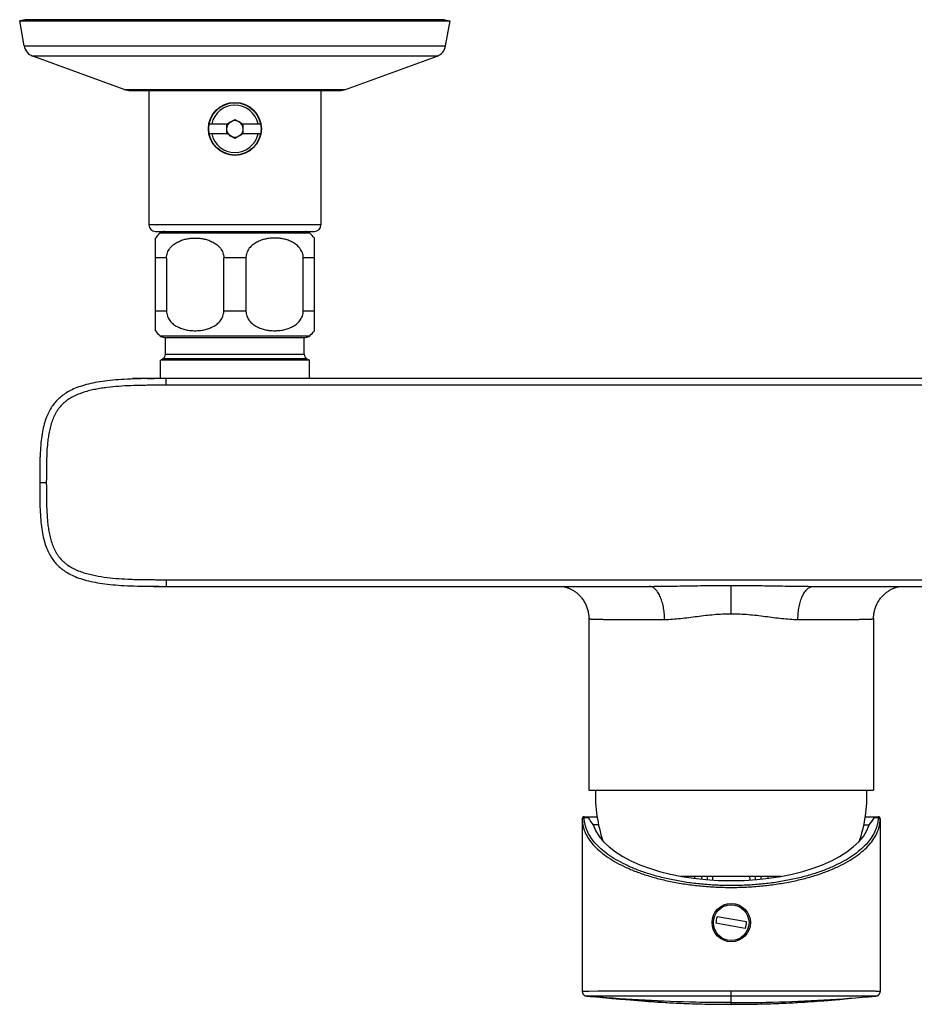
# Model space of a CAD drawing. Header units: millimetres. Extents: x -82 to 390, y 86 to 443.
# Tile 1 of 10: x -82 to 53, y 90 to 239. Entities that reach past the tile are written whole.
import ezdxf

# ---------------------------------------------------------------- set-up
doc = ezdxf.new("R2010")
doc.units = ezdxf.units.MM
doc.header["$LTSCALE"] = 30.734
doc.layers.get('0').update_dxf_attribs({"linetype": 'CONTINUOUS'})

msp = doc.modelspace()

# ---------------------------------------------------------------- linework, layer by layer
at = {"color": 7, "linetype": 'CONTINUOUS'}
for p, q in [((-81.64, 238.8), (-82.49, 238.65)), ((-81.82, 234.84), (-82.49, 238.65)), ((-82.49, 238.65), (-17.49, 238.65)), ((-18.34, 238.8), (-81.64, 238.8)), ((-18.34, 238.8), (-17.49, 238.65)), ((-18.16, 234.84), (-17.49, 238.65)), ((-66.7, 228.27), (-80.53, 233.31)), ((-33.29, 228.27), (-19.45, 233.31)), ((-65.74, 228.1), (-34.24, 228.1)), ((-62.99, 228.1), (-62.99, 207.8)), ((-36.99, 228.1), (-36.99, 207.8)), ((-51.23, 223.03), (-49.99, 223.74)), ((-49.99, 223.74), (-48.75, 223.03)), ((-53.87, 223.05), (-51.19, 223.05)), ((-51.24, 223.04), (-51.24, 223.03)), ((-51.24, 223.03), (-51.24, 221.56)), ((-48.79, 223.05), (-46.11, 223.05)), ((-48.74, 221.56), (-48.74, 223.04)), ((-51.19, 221.55), (-53.87, 221.55)), ((-49.99, 220.86), (-51.23, 221.58)), ((-48.79, 221.55), (-49.99, 220.86)), ((-46.11, 221.55), (-48.79, 221.55)), ((-61.99, 206.8), (-37.99, 206.8)), ((-61.99, 191.8), (-61.99, 205.8)), ((-37.99, 191.8), (-37.99, 205.8)), ((-60.32, 202.8), (-60.32, 194.8)), ((-51.66, 194.8), (-51.66, 202.8)), ((-48.32, 202.8), (-48.32, 194.8)), ((-39.66, 194.8), (-39.66, 202.8)), ((-60.64, 190.8), (-39.34, 190.8)), ((-60.47, 188.26), (-60.47, 190.8)), ((-39.51, 188.26), (-39.51, 190.8)), ((-60.87, 187.57), (-61.24, 187.36)), ((-39.11, 187.57), (-38.74, 187.36)), ((-61.24, 184.58), (-61.24, 187.36)), ((-38.74, 187.36), (-61.24, 187.36)), ((-38.74, 184.58), (-38.74, 187.36)), ((-34.52, 184.58), (-65.46, 184.58)), ((-62.98, 184.56), (-64.14, 184.54)), ((-62.98, 184.56), (-63.58, 184.55)), ((-15.12, 184.57), (-61.02, 184.57)), ((-27.76, 184.57), (-39.45, 184.57)), ((24.97, 184.57), (-27.76, 184.57)), ((24.97, 183.57), (-60.35, 183.57)), ((-79.42, 172.77), (-79.43, 172.57)), ((-79.45, 171.72), (-79.46, 171.37)), ((-79.46, 171.37), (-79.46, 170.99)), ((-79.44, 172.03), (-79.45, 171.72)), ((-79.43, 172.57), (-79.44, 172.3)), ((-79.44, 172.3), (-79.44, 172.03)), ((-79.46, 170.99), (-79.47, 170.56)), ((-79.47, 170.56), (-79.47, 169.96)), ((-79.47, 169.96), (-79.47, 168.38)), ((-79.47, 168.87), (-79.47, 168.87)), ((-79.47, 168.38), (-79.47, 167.56)), ((-79.47, 167.56), (-79.47, 167)), ((-79.47, 167), (-79.46, 166.6)), ((-79.46, 166.6), (-79.46, 166.23)), ((-79.46, 166.23), (-79.45, 165.89)), ((-79.45, 165.89), (-79.44, 165.59)), ((-79.44, 165.59), (-79.43, 165.16)), ((-79.43, 165.16), (-79.41, 164.86)), ((-60.35, 154.18), (110.3, 154.18)), ((-62.86, 153.19), (-62.28, 153.18)), ((-62.28, 153.18), (-61.63, 153.18)), ((-61.63, 153.18), (-54.38, 153.18)), ((-60.35, 153.18), (-15.12, 153.18)), ((-54.38, 153.18), (-40.84, 153.18)), ((-40.84, 153.18), (-15.12, 153.18)), ((-15.12, 153.18), (12.56, 153.18)), ((37.39, 153.18), (65.07, 153.18)), ((3.47, 148.32), (3.47, 122.37)), ((46.47, 148.32), (46.47, 122.37)), ((3.47, 122.37), (46.47, 122.37)), ((2.47, 118.03), (2.47, 118.02)), ((2.47, 118.02), (2.47, 91.97)), ((2.78, 118.37), (4.71, 118.37)), ((2.78, 118.37), (2.78, 118.37)), ((45.23, 118.37), (47.17, 118.37)), ((47.47, 118.04), (47.47, 118.05)), ((47.47, 118.03), (47.47, 118.04)), ((47.47, 118.03), (47.47, 91.98)), ((4.93, 117.16), (4.14, 117.16)), ((45.02, 117.16), (45.81, 117.16)), ((17.42, 109.37), (32.53, 109.37)), ((18.46, 109.37), (18.46, 109.2)), ((31.49, 109.2), (31.48, 109.37)), ((27.28, 102.48), (22.85, 103.26)), ((27.1, 101.49), (22.67, 102.27)), ((3.11, 91.28), (3.12, 91.28)), ((3.12, 91.28), (4.57, 91.14)), ((4.57, 91.14), (5.12, 91.09)), ((5.12, 91.09), (7, 90.91)), ((7, 90.91), (8.17, 90.81)), ((8.17, 90.81), (8.99, 90.74)), ((40.68, 90.71), (41.37, 90.77)), ((41.37, 90.77), (42.17, 90.84)), ((42.17, 90.84), (45.24, 91.13)), ((45.24, 91.13), (45.9, 91.19)), ((45.9, 91.19), (45.96, 91.2)), ((45.96, 91.2), (46.09, 91.21)), ((46.09, 91.21), (46.38, 91.23)), ((46.38, 91.23), (46.83, 91.28)), ((46.83, 91.28), (46.84, 91.28)), ((46.84, 91.28), (46.85, 91.28)), ((46.84, 91.28), (46.84, 91.28)), ((8.99, 90.74), (9.69, 90.68)), ((9.69, 90.68), (10.25, 90.63)), ((10.25, 90.63), (10.83, 90.58)), ((10.83, 90.58), (11.43, 90.54)), ((11.43, 90.54), (12.05, 90.49)), ((12.05, 90.49), (12.48, 90.46)), ((12.48, 90.46), (12.94, 90.43)), ((12.94, 90.43), (13.41, 90.4)), ((13.41, 90.4), (13.91, 90.37)), ((13.91, 90.37), (14.44, 90.34)), ((14.44, 90.34), (15.02, 90.3)), ((35.54, 90.34), (36.08, 90.37)), ((36.08, 90.37), (36.58, 90.4)), ((36.58, 90.4), (37.05, 90.43)), ((37.05, 90.43), (37.51, 90.46)), ((37.51, 90.46), (37.94, 90.5)), ((37.94, 90.5), (38.36, 90.53)), ((38.36, 90.53), (38.97, 90.57)), ((38.97, 90.57), (39.56, 90.62)), ((39.56, 90.62), (40.13, 90.67)), ((40.13, 90.67), (40.68, 90.71))]:
    msp.add_line(p, q, dxfattribs=at)
at = {"color": 9, "linetype": 'CONTINUOUS'}
for p, q in [((-81.82, 234.84), (-18.16, 234.84)), ((-53.16, 233.31), (-80.53, 233.31)), ((-54.98, 233.31), (-55.59, 233.31)), ((-19.45, 233.31), (-46.82, 233.31)), ((-45.61, 233.31), (-46.22, 233.31)), ((-66.7, 228.27), (-51.72, 228.27)), ((-53.28, 228.27), (-52.89, 228.27)), ((-48.26, 228.27), (-33.29, 228.27)), ((-47.87, 228.27), (-47.48, 228.27)), ((-36.99, 207.8), (-62.99, 207.8)), ((-38.68, 206.55), (-61.3, 206.55)), ((-60.32, 202.8), (-61.99, 202.8)), ((-48.32, 202.8), (-51.66, 202.8)), ((-37.99, 202.8), (-39.66, 202.8)), ((-61.99, 194.8), (-60.32, 194.8)), ((-51.66, 194.8), (-48.32, 194.8)), ((-39.66, 194.8), (-37.99, 194.8)), ((-61.3, 191.05), (-38.68, 191.05)), ((-51.12, 187.57), (-60.87, 187.57)), ((-60.47, 188.26), (-39.51, 188.26)), ((-51.4, 187.57), (-51.68, 187.57)), ((-49.99, 187.57), (-51.12, 187.57)), ((-39.11, 187.57), (-49.99, 187.57)), ((-48.86, 187.57), (-49.14, 187.57)), ((-60.35, 183.57), (-60.35, 184.57)), ((110.3, 183.57), (24.97, 183.57)), ((-79.47, 168.87), (-78.47, 168.87)), ((-60.35, 154.18), (-60.35, 153.18)), ((24.97, 149.04), (24.97, 153.32)), ((3.39, 118.19), (2.78, 118.19)), ((47.17, 118.19), (46.56, 118.19)), ((19.46, 109.06), (19.46, 109.37)), ((20.47, 109.37), (20.46, 108.95)), ((21.33, 109.37), (21.32, 108.87)), ((22.19, 108.81), (22.2, 109.37)), ((27.75, 109.37), (27.76, 108.81)), ((28.63, 108.87), (28.62, 109.37)), ((29.49, 108.95), (29.48, 109.37)), ((30.48, 109.37), (30.49, 109.06)), ((24.97, 92), (2.47, 91.97)), ((2.6, 91.98), (2.52, 91.98)), ((2.8, 91.98), (2.6, 91.98)), ((3.46, 91.98), (2.8, 91.98)), ((3.12, 91.28), (3.11, 91.28)), ((4.88, 91.99), (3.46, 91.98)), ((6.88, 91.99), (4.88, 91.99)), ((24.97, 92), (6.88, 91.99)), ((24.97, 90.02), (24.97, 92)), ((46.83, 91.28), (46.84, 91.28))]:
    msp.add_line(p, q, dxfattribs=at)
at = {"color": 7, "linetype": 'CONTINUOUS'}
for points in [[(-64.14, 184.54), (-64.69, 184.53), (-65.22, 184.51), (-65.73, 184.49), (-66.22, 184.47), (-66.69, 184.45), (-67.15, 184.42), (-67.59, 184.39), (-68.02, 184.36), (-68.44, 184.32), (-68.85, 184.28), (-69.25, 184.24), (-69.63, 184.19), (-70.01, 184.14), (-70.37, 184.08), (-70.73, 184.02), (-71.08, 183.96), (-71.43, 183.89), (-71.76, 183.82), (-72.09, 183.75), (-72.4, 183.67), (-72.71, 183.58), (-73.01, 183.49), (-73.3, 183.4), (-73.57, 183.31), (-73.84, 183.21), (-74.1, 183.1), (-74.34, 183), (-74.58, 182.89), (-74.8, 182.78), (-75.02, 182.67), (-75.22, 182.55), (-75.42, 182.43), (-75.61, 182.31), (-75.79, 182.19), (-75.96, 182.07), (-76.13, 181.94), (-76.29, 181.81), (-76.44, 181.68), (-76.59, 181.55), (-76.74, 181.41), (-76.88, 181.27), (-77.01, 181.12), (-77.14, 180.97), (-77.27, 180.82), (-77.39, 180.66), (-77.51, 180.5), (-77.63, 180.33), (-77.74, 180.16), (-77.85, 179.98), (-77.96, 179.79), (-78.06, 179.59), (-78.16, 179.39), (-78.26, 179.18), (-78.35, 178.96), (-78.45, 178.73), (-78.54, 178.49), (-78.62, 178.24), (-78.7, 177.98), (-78.78, 177.71), (-78.86, 177.42), (-78.93, 177.13), (-78.99, 176.83), (-79.05, 176.52), (-79.11, 176.2), (-79.16, 175.87), (-79.2, 175.54), (-79.25, 175.2), (-79.28, 174.85), (-79.32, 174.49), (-79.35, 174.12), (-79.37, 173.74), (-79.39, 173.36), (-79.41, 172.96), (-79.43, 172.56), (-79.43, 172.45)], [(-61.02, 184.57), (-61.72, 184.57), (-62.37, 184.56), (-62.98, 184.56)], [(113.52, 184.55), (112.93, 184.56), (112.32, 184.56), (111.67, 184.57), (110.97, 184.57), (24.97, 184.57)], [(-79.43, 165.3), (-79.43, 165.19), (-79.41, 164.79), (-79.39, 164.39), (-79.37, 164.01), (-79.35, 163.63), (-79.32, 163.26), (-79.28, 162.9), (-79.25, 162.55), (-79.2, 162.21), (-79.16, 161.87), (-79.11, 161.55), (-79.05, 161.23), (-78.99, 160.92), (-78.93, 160.62), (-78.86, 160.33), (-78.78, 160.04), (-78.7, 159.77), (-78.62, 159.51), (-78.54, 159.26), (-78.45, 159.02), (-78.35, 158.79), (-78.26, 158.57), (-78.16, 158.36), (-78.06, 158.15), (-77.96, 157.96), (-77.85, 157.77), (-77.74, 157.59), (-77.63, 157.42), (-77.51, 157.25), (-77.39, 157.09), (-77.27, 156.93), (-77.14, 156.78), (-77.01, 156.63), (-76.88, 156.48), (-76.74, 156.34), (-76.59, 156.2), (-76.44, 156.07), (-76.29, 155.93), (-76.13, 155.81), (-75.96, 155.68), (-75.79, 155.56), (-75.61, 155.43), (-75.42, 155.31), (-75.22, 155.2), (-75.02, 155.08), (-74.8, 154.97), (-74.58, 154.86), (-74.34, 154.75), (-74.1, 154.65), (-73.84, 154.54), (-73.57, 154.44), (-73.3, 154.35), (-73.01, 154.25), (-72.71, 154.17), (-72.4, 154.08), (-72.09, 154), (-71.76, 153.93), (-71.43, 153.85), (-71.08, 153.79), (-70.73, 153.72), (-70.37, 153.67), (-70.01, 153.61), (-69.63, 153.56), (-69.25, 153.51), (-68.85, 153.47), (-68.44, 153.43), (-68.02, 153.39), (-67.59, 153.36), (-67.15, 153.33), (-66.69, 153.3), (-66.22, 153.28), (-65.73, 153.26), (-65.22, 153.24), (-64.69, 153.22), (-64.14, 153.21)], [(-64.14, 153.21), (-63.56, 153.2), (-62.86, 153.19)], [(-63.58, 153.2), (-62.98, 153.19), (-62.37, 153.19), (-61.72, 153.18), (-61.02, 153.18), (-60.35, 153.18)], [(-0.5, 153.18), (-0.46, 153.17), (-0.41, 153.16), (-0.37, 153.15), (-0.32, 153.14), (-0.27, 153.13), (-0.22, 153.12), (-0.17, 153.11), (-0.12, 153.09), (-0.06, 153.08), (0, 153.06), (0.06, 153.04), (0.12, 153.02), (0.19, 152.99), (0.27, 152.97), (0.34, 152.94), (0.42, 152.9), (0.5, 152.87), (0.59, 152.83), (0.67, 152.79), (0.76, 152.75), (0.85, 152.7), (0.95, 152.65), (1.04, 152.59), (1.14, 152.53), (1.24, 152.47), (1.34, 152.4), (1.44, 152.33), (1.54, 152.26), (1.64, 152.18), (1.74, 152.09), (1.84, 152.01), (1.94, 151.91), (2.04, 151.81), (2.14, 151.71), (2.24, 151.6), (2.33, 151.49), (2.43, 151.37), (2.52, 151.24), (2.61, 151.12), (2.7, 150.98), (2.78, 150.85), (2.86, 150.71), (2.93, 150.57), (3, 150.43), (3.07, 150.29), (3.13, 150.14), (3.18, 150), (3.23, 149.85), (3.28, 149.7), (3.32, 149.55), (3.36, 149.39), (3.39, 149.24), (3.41, 149.08), (3.44, 148.93), (3.45, 148.77), (3.46, 148.61), (3.47, 148.45), (3.47, 148.32)], [(46.47, 148.32), (46.48, 148.45), (46.48, 148.61), (46.49, 148.77), (46.51, 148.93), (46.53, 149.08), (46.56, 149.24), (46.59, 149.39), (46.63, 149.55), (46.67, 149.7), (46.72, 149.85), (46.77, 150), (46.82, 150.14), (46.88, 150.29), (46.95, 150.43), (47.01, 150.57), (47.09, 150.71), (47.17, 150.85), (47.25, 150.98), (47.34, 151.12), (47.43, 151.24), (47.52, 151.37), (47.61, 151.49), (47.71, 151.6), (47.81, 151.71), (47.91, 151.81), (48.01, 151.91), (48.11, 152.01), (48.21, 152.09), (48.31, 152.18), (48.41, 152.26), (48.51, 152.33), (48.61, 152.4), (48.71, 152.47), (48.81, 152.53), (48.9, 152.59), (49, 152.65), (49.09, 152.7), (49.18, 152.75), (49.27, 152.79), (49.36, 152.83), (49.44, 152.87), (49.53, 152.9), (49.6, 152.94), (49.68, 152.97), (49.75, 152.99), (49.82, 153.02), (49.89, 153.04), (49.95, 153.06), (50.01, 153.08), (50.07, 153.09), (50.12, 153.11), (50.17, 153.12), (50.22, 153.13), (50.27, 153.14), (50.32, 153.15), (50.36, 153.16), (50.4, 153.17), (50.44, 153.18)], [(2.78, 118.37), (2.76, 118.37), (2.74, 118.37), (2.72, 118.37), (2.7, 118.36), (2.68, 118.36), (2.66, 118.35), (2.65, 118.34), (2.63, 118.34), (2.61, 118.33), (2.6, 118.31), (2.58, 118.3), (2.57, 118.29), (2.56, 118.28), (2.55, 118.27), (2.54, 118.26), (2.53, 118.24), (2.52, 118.23), (2.51, 118.22), (2.51, 118.21), (2.5, 118.2), (2.5, 118.18), (2.49, 118.17), (2.49, 118.16), (2.49, 118.15), (2.49, 118.15), (2.48, 118.14), (2.48, 118.13), (2.48, 118.12), (2.48, 118.12), (2.48, 118.11), (2.48, 118.1), (2.48, 118.1), (2.48, 118.09), (2.48, 118.09), (2.48, 118.08), (2.48, 118.08), (2.48, 118.07), (2.47, 118.07), (2.47, 118.06), (2.47, 118.06), (2.47, 118.06), (2.47, 118.05), (2.47, 118.05), (2.47, 118.04), (2.47, 118.03)], [(47.47, 118.05), (47.47, 118.05), (47.47, 118.05), (47.47, 118.06), (47.47, 118.06), (47.47, 118.07), (47.47, 118.07), (47.47, 118.08), (47.47, 118.08), (47.47, 118.09), (47.47, 118.09), (47.47, 118.1), (47.47, 118.11), (47.47, 118.11), (47.47, 118.12), (47.47, 118.13), (47.46, 118.13), (47.46, 118.14), (47.46, 118.15), (47.46, 118.16), (47.46, 118.17), (47.45, 118.18), (47.45, 118.19), (47.44, 118.2), (47.44, 118.21), (47.43, 118.22), (47.42, 118.23), (47.42, 118.25), (47.41, 118.26), (47.4, 118.27), (47.39, 118.28), (47.37, 118.29), (47.36, 118.31), (47.35, 118.32), (47.33, 118.33), (47.32, 118.34), (47.3, 118.34), (47.28, 118.35), (47.26, 118.36), (47.25, 118.36), (47.23, 118.37), (47.21, 118.37), (47.19, 118.37), (47.17, 118.37)], [(2.47, 91.97), (2.47, 91.95), (2.48, 91.92), (2.48, 91.88), (2.49, 91.85), (2.49, 91.81), (2.5, 91.78), (2.51, 91.75), (2.52, 91.72), (2.53, 91.69), (2.55, 91.66), (2.56, 91.63), (2.58, 91.61), (2.59, 91.58), (2.61, 91.56), (2.63, 91.54), (2.65, 91.51), (2.67, 91.49), (2.68, 91.47), (2.7, 91.46), (2.72, 91.44), (2.74, 91.42), (2.76, 91.41), (2.78, 91.4), (2.8, 91.38), (2.82, 91.37), (2.84, 91.36), (2.86, 91.35), (2.88, 91.34), (2.89, 91.33), (2.91, 91.33), (2.93, 91.32), (2.94, 91.31), (2.96, 91.31), (2.97, 91.31), (2.98, 91.3), (2.99, 91.3), (3, 91.3), (3.02, 91.29), (3.02, 91.29), (3.03, 91.29), (3.04, 91.29), (3.05, 91.29), (3.06, 91.28), (3.07, 91.28)], [(3.07, 91.28), (3.07, 91.28), (3.08, 91.28), (3.09, 91.28), (3.1, 91.28), (3.1, 91.28), (3.11, 91.28), (3.11, 91.28)], [(46.85, 91.28), (46.85, 91.28), (46.86, 91.28), (46.87, 91.28), (46.88, 91.28), (46.88, 91.28)], [(46.88, 91.28), (46.89, 91.28), (46.9, 91.29), (46.91, 91.29), (46.92, 91.29), (46.93, 91.29), (46.94, 91.29), (46.95, 91.3), (46.96, 91.3), (46.97, 91.3), (46.99, 91.31), (47, 91.31), (47.02, 91.32), (47.03, 91.33), (47.05, 91.33), (47.07, 91.34), (47.09, 91.35), (47.11, 91.36), (47.13, 91.37), (47.15, 91.38), (47.17, 91.4), (47.19, 91.41), (47.21, 91.42), (47.23, 91.44), (47.25, 91.46), (47.27, 91.48), (47.29, 91.5), (47.31, 91.52), (47.33, 91.54), (47.34, 91.57), (47.36, 91.59), (47.38, 91.62), (47.39, 91.65), (47.41, 91.68), (47.42, 91.71), (47.43, 91.74), (47.44, 91.77), (47.45, 91.81), (47.46, 91.84), (47.47, 91.88), (47.47, 91.91), (47.47, 91.95), (47.47, 91.98)], [(15.02, 90.3), (15.32, 90.29), (15.63, 90.27), (15.96, 90.25), (16.3, 90.24), (16.66, 90.22), (17.03, 90.2), (17.41, 90.19), (17.81, 90.17), (18.22, 90.15), (18.65, 90.14), (19.09, 90.12), (19.54, 90.11), (20.02, 90.09), (20.51, 90.08), (21.01, 90.07), (21.53, 90.06), (22.07, 90.05), (22.62, 90.04), (23.19, 90.03), (23.78, 90.03), (24.38, 90.03), (24.97, 90.02)], [(24.97, 90.02), (25.57, 90.03), (26.18, 90.03), (26.77, 90.03), (27.34, 90.04), (27.9, 90.05), (28.43, 90.06), (28.96, 90.07), (29.47, 90.08), (29.96, 90.09), (30.43, 90.11), (30.89, 90.12), (31.33, 90.14), (31.76, 90.15), (32.18, 90.17), (32.57, 90.19), (32.96, 90.2), (33.33, 90.22), (33.69, 90.24), (34.03, 90.25), (34.36, 90.27), (34.67, 90.29), (34.97, 90.31), (35.54, 90.34)]]:
    msp.add_lwpolyline(points, dxfattribs=at)
at = {"color": 9, "linetype": 'CONTINUOUS'}
msp.add_lwpolyline([(2.52, 91.98), (2.49, 91.98), (2.48, 91.98), (2.47, 91.97)], dxfattribs=at)
at = {"color": 7, "linetype": 'CONTINUOUS'}
for centre, radius in [((-49.99, 222.3), 4), ((-49.99, 222.3), 3.95), ((24.97, 102.37), 2.9)]:
    msp.add_circle(centre, radius, dxfattribs=at)
at = {"color": 9, "linetype": 'CONTINUOUS'}
msp.add_circle((24.97, 102.37), 2.69, dxfattribs=at)
at = {"color": 7, "linetype": 'CONTINUOUS'}
for centre, radius, start, end in [((-79.85, 235.19), 2, 190, 250), ((-20.13, 235.19), 2, 290, 350), ((-65.74, 230.9), 2.8, 250, 270), ((-34.24, 230.9), 2.8, 270, 290), ((-49.99, 222.3), 1.25, 185.5406, 180), ((-61.99, 207.8), 1, 180, 270), ((-60.64, 205.8), 1, 89.9922, 131.4096), ((-39.34, 205.8), 1, 48.5904, 90.0081), ((-37.99, 207.8), 1, 270, 360), ((-57.99, 202.8), 5, 131.4096, 143.1301), ((-41.99, 202.8), 5, 36.8699, 48.5904), ((-57.99, 194.8), 5, 216.8699, 228.5904), ((-60.64, 191.8), 1, 228.5904, 270), ((-39.34, 191.8), 1, 270, 311.4096), ((-41.99, 194.8), 5, 311.4096, 323.1301), ((-61.27, 188.26), 0.8, 300, 360), ((-38.71, 188.26), 0.8, 180, 240), ((-61.91, 188.27), 5.12, 226.0707, 227.3184), ((26.46, 121.68), 22, 178.1821, 198.4694), ((23.48, 121.68), 22, 341.5308, 1.8179), ((24.97, 102.37), 2.3, 157.4682, 182.5319), ((24.97, 102.37), 2.3, 337.4681, 2.5318), ((3.18, 91.96), 0.688, 260.8305, 264.6438), ((3.13, 91.44), 0.165, 264.6503, 265.5414), ((46.77, 91.96), 0.687, 275.355, 279.173)]:
    msp.add_arc(centre, radius, start, end, dxfattribs=at)
at = {"color": 9, "linetype": 'CONTINUOUS'}
for centre, radius, start, end in [((-49.99, 222.3), 3.58, 12.1005, 167.8995), ((-49.99, 222.3), 3.58, 192.1004, 347.8991), ((23.08, 303.19), 212.85, 264.6216, 264.9271), ((26.87, 303.19), 212.85, 275.0729, 275.3783)]:
    msp.add_arc(centre, radius, start, end, dxfattribs=at)
at = {"color": 7, "linetype": 'CONTINUOUS'}
for centre, major_axis, ratio, start_param, end_param in [((24.97, 121.31), (22.53, 0), 0.484185, -2.851126, -2.75141), ((24.97, 121.31), (22.53, 0), 0.484185, -0.390183, -0.290466), ((24.97, 118.53), (21.05, 0), 0.466369, 3.281867, 6.142911)]:
    msp.add_ellipse(centre, major_axis=major_axis, ratio=ratio, start_param=start_param, end_param=end_param, dxfattribs=at)
at = {"color": 9, "linetype": 'CONTINUOUS'}
for points, knots in [([(-49.99, 233.31), (-50.52, 233.31), (-51.57, 233.31), (-52.63, 233.31), (-53.16, 233.31)], [0, 0, 0, 0, 0.500683, 1, 1, 1, 1]), ([(-46.82, 233.31), (-47.35, 233.31), (-48.41, 233.31), (-49.46, 233.31), (-49.99, 233.31)], [0, 0, 0, 0, 0.499316, 1, 1, 1, 1]), ([(-51.72, 228.27), (-51.43, 228.27), (-50.86, 228.27), (-50.28, 228.27), (-49.99, 228.27)], [0, 0, 0, 0, 0.499316, 1, 1, 1, 1]), ([(-49.99, 228.27), (-49.7, 228.27), (-49.12, 228.27), (-48.55, 228.27), (-48.26, 228.27)], [0, 0, 0, 0, 0.500684, 1, 1, 1, 1]), ([(-60.35, 183.57), (-60.65, 183.57), (-61.24, 183.57), (-62.14, 183.56), (-63.04, 183.56), (-64.23, 183.54), (-65.72, 183.5), (-67.51, 183.41), (-69, 183.27), (-70.18, 183.11), (-71.06, 182.95), (-71.94, 182.76), (-72.8, 182.52), (-73.64, 182.22), (-74.46, 181.85), (-75.1, 181.46), (-75.58, 181.11), (-76.03, 180.71), (-76.44, 180.27), (-76.79, 179.79), (-77.1, 179.28), (-77.44, 178.61), (-77.74, 177.77), (-77.97, 176.9), (-78.13, 176.02), (-78.25, 175.14), (-78.37, 173.95), (-78.43, 172.75), (-78.45, 171.56), (-78.46, 170.67), (-78.46, 169.77), (-78.47, 169.17), (-78.47, 168.87)], [0, 0, 0, 0, 0.031253, 0.062506, 0.09376, 0.125013, 0.187518, 0.250023, 0.312525, 0.343779, 0.375032, 0.406285, 0.437536, 0.468784, 0.500029, 0.531266, 0.546892, 0.562517, 0.593746, 0.609372, 0.624998, 0.656235, 0.687479, 0.718728, 0.749979, 0.781232, 0.812485, 0.874987, 0.90624, 0.937494, 0.968747, 1, 1, 1, 1]), ([(-78.47, 168.87), (-78.47, 168.58), (-78.46, 167.98), (-78.46, 167.08), (-78.45, 166.19), (-78.42, 164.99), (-78.37, 163.8), (-78.25, 162.61), (-78.13, 161.73), (-77.96, 160.85), (-77.74, 159.98), (-77.48, 159.27), (-77.24, 158.73), (-77.03, 158.34), (-76.79, 157.96), (-76.44, 157.47), (-76.03, 157.03), (-75.58, 156.64), (-75.1, 156.28), (-74.46, 155.9), (-73.64, 155.53), (-72.8, 155.23), (-71.94, 154.99), (-70.77, 154.73), (-69.29, 154.51), (-67.51, 154.34), (-66.02, 154.26), (-64.83, 154.22), (-63.93, 154.2), (-63.04, 154.19), (-62.14, 154.19), (-61.24, 154.18), (-60.65, 154.18), (-60.35, 154.18)], [0, 0, 0, 0, 0.031253, 0.062506, 0.093759, 0.125012, 0.187514, 0.218767, 0.25002, 0.281271, 0.31252, 0.343764, 0.35939, 0.375016, 0.390642, 0.406267, 0.437495, 0.45312, 0.468746, 0.499984, 0.531228, 0.562476, 0.593727, 0.624979, 0.687476, 0.749978, 0.812482, 0.843735, 0.874988, 0.906241, 0.937494, 0.968747, 1, 1, 1, 1]), ([(12.56, 153.18), (13.07, 153.18), (14.11, 153.19), (16.17, 153.22), (18.76, 153.26), (21.87, 153.31), (23.94, 153.33), (24.97, 153.33)], [0, 0, 0, 0, 0.124709, 0.249565, 0.499542, 0.749722, 1, 1, 1, 1]), ([(24.97, 153.33), (26.01, 153.33), (28.08, 153.31), (31.19, 153.26), (33.77, 153.22), (35.84, 153.19), (36.87, 153.18), (37.39, 153.18)], [0, 0, 0, 0, 0.25028, 0.500461, 0.750433, 0.875289, 1, 1, 1, 1]), ([(14.9, 148.18), (14.9, 148.51), (14.87, 149.15), (14.74, 150.08), (14.56, 150.81), (14.37, 151.35), (14.22, 151.71), (14.05, 152.04), (13.87, 152.33), (13.67, 152.59), (13.46, 152.8), (13.25, 152.97), (13.02, 153.09), (12.79, 153.16), (12.63, 153.18), (12.56, 153.18)], [0, 0, 0, 0, 0.163999, 0.323113, 0.472782, 0.542859, 0.609201, 0.671506, 0.729579, 0.783361, 0.832966, 0.878716, 0.921189, 0.961244, 1, 1, 1, 1]), ([(35.05, 148.18), (35.05, 148.51), (35.08, 149.15), (35.21, 150.08), (35.39, 150.81), (35.57, 151.35), (35.73, 151.71), (35.9, 152.04), (36.08, 152.33), (36.28, 152.59), (36.48, 152.8), (36.7, 152.97), (36.93, 153.09), (37.16, 153.16), (37.31, 153.18), (37.39, 153.18)], [0, 0, 0, 0, 0.163995, 0.323109, 0.472778, 0.542857, 0.609201, 0.671508, 0.729583, 0.783368, 0.832976, 0.878728, 0.921201, 0.961253, 1, 1, 1, 1]), ([(14.9, 148.18), (15.3, 148.18), (16.11, 148.22), (17.34, 148.33), (18.58, 148.48), (19.84, 148.65), (21.11, 148.81), (22.39, 148.93), (23.68, 149.02), (24.54, 149.04), (24.97, 149.04)], [0, 0, 0, 0, 0.119222, 0.240967, 0.364819, 0.490288, 0.616905, 0.744262, 0.872039, 1, 1, 1, 1]), ([(24.97, 149.04), (25.41, 149.04), (26.27, 149.02), (27.56, 148.93), (28.84, 148.81), (30.11, 148.65), (31.37, 148.48), (32.61, 148.33), (33.83, 148.22), (34.65, 148.18), (35.05, 148.18)], [0, 0, 0, 0, 0.127961, 0.255738, 0.383095, 0.509712, 0.635181, 0.759033, 0.880778, 1, 1, 1, 1]), ([(3.47, 148.32), (3.47, 148.31), (3.48, 148.3), (3.49, 148.29), (3.5, 148.28), (3.53, 148.28), (3.55, 148.27), (3.59, 148.26), (3.63, 148.25), (3.69, 148.25), (3.79, 148.24), (3.93, 148.23), (4.09, 148.22), (4.27, 148.21), (4.48, 148.21), (4.8, 148.2), (5.26, 148.2), (5.88, 148.19), (6.59, 148.19), (7.38, 148.19), (8.25, 148.18), (9.19, 148.18), (10.21, 148.18), (11.3, 148.18), (12.87, 148.18), (14.08, 148.18), (14.9, 148.18)], [0, 0, 0, 0, 0.000987, 0.002183, 0.003763, 0.005804, 0.008338, 0.011383, 0.014948, 0.019036, 0.028791, 0.04065, 0.054604, 0.07064, 0.088743, 0.108891, 0.155222, 0.209428, 0.271255, 0.34043, 0.416634, 0.499524, 0.588715, 0.683804, 0.784359, 1, 1, 1, 1]), ([(35.05, 148.18), (35.87, 148.18), (37.08, 148.18), (38.65, 148.18), (39.73, 148.18), (40.75, 148.18), (41.7, 148.18), (42.57, 148.19), (43.36, 148.19), (44.07, 148.19), (44.69, 148.2), (45.15, 148.2), (45.47, 148.21), (45.68, 148.21), (45.86, 148.22), (46.02, 148.23), (46.16, 148.24), (46.25, 148.25), (46.32, 148.25), (46.36, 148.26), (46.39, 148.27), (46.42, 148.28), (46.44, 148.28), (46.46, 148.29), (46.47, 148.3), (46.47, 148.31), (46.47, 148.32)], [0, 0, 0, 0, 0.215641, 0.316196, 0.411285, 0.500476, 0.583366, 0.65957, 0.728745, 0.790572, 0.844778, 0.891109, 0.911257, 0.92936, 0.945396, 0.95935, 0.971209, 0.980964, 0.985052, 0.988617, 0.991662, 0.994196, 0.996237, 0.997817, 0.999013, 1, 1, 1, 1]), ([(2.47, 118.02), (2.47, 118.01), (2.47, 117.97), (2.47, 117.94), (2.48, 117.91)], [0, 0, 0, 0, 0.20555, 1, 1, 1, 1]), ([(2.48, 117.91), (2.48, 117.95), (2.49, 118), (2.52, 118.06), (2.56, 118.11), (2.61, 118.14), (2.68, 118.18), (2.74, 118.19), (2.78, 118.19)], [0, 0, 0, 0, 0.228391, 0.353818, 0.484183, 0.617203, 0.749844, 1, 1, 1, 1]), ([(2.48, 117.91), (2.48, 117.75), (2.5, 117.43), (2.59, 116.95), (2.73, 116.47), (2.98, 115.82), (3.42, 115.02), (4.13, 114.1), (5.03, 113.22), (6.12, 112.37), (7.38, 111.56), (8.82, 110.81), (10.42, 110.13), (12.17, 109.51), (14.07, 108.97), (16.09, 108.51), (18.22, 108.15), (20.42, 107.89), (22.68, 107.73), (24.59, 107.68), (26.12, 107.7), (27.27, 107.74), (28.41, 107.81), (29.9, 107.93), (31.73, 108.15), (33.52, 108.46), (34.9, 108.75), (36.21, 109.06), (37.77, 109.51), (39.53, 110.13), (41.13, 110.82), (42.57, 111.56), (43.83, 112.37), (44.92, 113.22), (45.82, 114.1), (46.53, 115.02), (46.97, 115.82), (47.22, 116.47), (47.36, 116.95), (47.44, 117.43), (47.47, 117.75), (47.47, 117.91)], [0, 0, 0, 0, 0.009081, 0.018258, 0.027603, 0.037186, 0.057292, 0.079025, 0.1027, 0.128536, 0.156668, 0.187155, 0.219973, 0.255043, 0.292221, 0.331287, 0.371961, 0.413904, 0.456725, 0.499995, 0.52166, 0.543268, 0.564764, 0.586093, 0.628036, 0.66871, 0.688465, 0.70778, 0.744955, 0.780028, 0.812849, 0.84333, 0.871462, 0.897301, 0.920976, 0.942707, 0.962814, 0.972397, 0.981743, 0.99092, 1, 1, 1, 1]), ([(2.78, 118.19), (2.78, 118.2), (2.77, 118.23), (2.77, 118.27), (2.77, 118.3), (2.77, 118.32), (2.77, 118.35), (2.77, 118.36), (2.78, 118.37), (2.78, 118.37), (2.78, 118.37), (2.78, 118.37), (2.78, 118.37)], [0, 0, 0, 0, 0.230726, 0.432094, 0.603481, 0.744408, 0.854482, 0.933454, 0.961266, 0.981347, 0.993898, 1, 1, 1, 1]), ([(47.17, 118.19), (47.17, 118.03), (47.14, 117.7), (47.06, 117.22), (46.92, 116.74), (46.68, 116.1), (46.24, 115.3), (45.54, 114.38), (44.65, 113.49), (43.58, 112.64), (42.34, 111.84), (40.92, 111.09), (39.34, 110.4), (37.61, 109.78), (35.74, 109.24), (33.74, 108.79), (31.65, 108.42), (29.47, 108.16), (27.23, 108), (24.97, 107.95), (22.71, 108), (20.48, 108.16), (18.3, 108.42), (16.2, 108.79), (14.21, 109.24), (12.34, 109.78), (10.6, 110.4), (9.02, 111.09), (7.61, 111.84), (6.36, 112.64), (5.29, 113.49), (4.4, 114.38), (3.7, 115.3), (3.27, 116.1), (3.02, 116.74), (2.89, 117.22), (2.8, 117.7), (2.78, 118.03), (2.78, 118.19)], [0, 0, 0, 0, 0.009165, 0.018426, 0.027854, 0.037513, 0.05775, 0.07958, 0.103323, 0.129195, 0.157336, 0.187799, 0.220577, 0.255592, 0.292697, 0.331681, 0.372268, 0.41412, 0.456846, 0.500021, 0.543196, 0.585923, 0.627774, 0.668361, 0.707345, 0.744448, 0.779462, 0.812239, 0.842699, 0.870838, 0.896709, 0.920448, 0.942273, 0.962504, 0.972159, 0.981581, 0.990838, 1, 1, 1, 1]), ([(47.17, 118.37), (47.17, 118.37), (47.17, 118.37), (47.17, 118.37), (47.17, 118.37), (47.17, 118.36), (47.17, 118.35), (47.17, 118.32), (47.17, 118.3), (47.17, 118.27), (47.17, 118.23), (47.17, 118.2), (47.17, 118.19)], [0, 0, 0, 0, 0.006113, 0.018675, 0.038759, 0.066571, 0.145541, 0.255612, 0.396536, 0.567918, 0.76928, 1, 1, 1, 1]), ([(47.47, 117.91), (47.47, 117.95), (47.46, 118), (47.42, 118.06), (47.38, 118.11), (47.34, 118.14), (47.27, 118.18), (47.21, 118.19), (47.17, 118.19)], [0, 0, 0, 0, 0.228148, 0.3535, 0.483832, 0.616873, 0.749584, 1, 1, 1, 1]), ([(47.47, 117.91), (47.47, 117.92), (47.47, 117.96), (47.47, 117.99), (47.47, 118.02)], [0, 0, 0, 0, 0.293949, 1, 1, 1, 1]), ([(3.11, 91.28), (3.11, 91.28), (3.11, 91.28), (3.11, 91.28), (3.11, 91.28), (3.11, 91.28), (3.11, 91.28), (3.11, 91.28), (3.12, 91.28), (3.12, 91.28), (3.12, 91.28)], [0, 0, 0, 0, 0.108541, 0.166061, 0.188687, 0.2469, 0.356157, 0.51788, 0.732444, 1, 1, 1, 1]), ([(3.12, 91.28), (3.13, 91.28), (3.14, 91.28), (3.2, 91.28), (3.3, 91.28), (3.46, 91.29), (3.66, 91.29), (3.92, 91.29), (4.22, 91.29), (4.58, 91.29), (5.14, 91.29), (5.96, 91.29), (7.07, 91.3), (8.35, 91.3), (9.79, 91.3), (11.36, 91.3), (13.7, 91.3), (16.86, 91.3), (20.84, 91.3), (23.58, 91.3), (24.97, 91.3)], [0, 0, 0, 0, 0.000998, 0.002573, 0.007457, 0.01464, 0.024109, 0.03584, 0.049807, 0.065979, 0.08432, 0.127325, 0.178421, 0.237148, 0.302951, 0.375228, 0.453296, 0.623882, 0.808394, 1, 1, 1, 1]), ([(24.97, 90.27), (23.21, 90.27), (16.3, 90.34), (9.39, 90.71), (4.26, 91.17)], [0, 0, 0, 0, 0.255635, 1, 1, 1, 1]), ([(24.97, 90.28), (23.2, 90.28), (16.29, 90.35), (9.38, 90.72), (4.26, 91.17)], [0, 0, 0, 0, 0.255909, 1, 1, 1, 1]), ([(47.47, 91.98), (47.47, 91.98), (47.47, 91.98), (47.47, 91.98), (47.47, 91.98), (47.47, 91.98), (47.46, 91.98), (47.46, 91.98), (47.45, 91.98), (47.43, 91.98), (47.41, 91.98), (47.39, 91.98), (47.36, 91.98), (47.34, 91.98), (47.29, 91.98), (47.23, 91.98), (47.14, 91.98), (47.04, 91.98), (46.92, 91.98), (46.8, 91.98), (46.65, 91.99), (46.44, 91.99), (46.14, 91.99), (45.74, 91.99), (45.3, 91.99), (44.8, 91.99), (44.26, 91.99), (43.67, 91.99), (43.03, 92), (42.1, 92), (40.83, 92), (39.2, 92), (37.43, 92), (35.55, 92), (33.56, 92), (31.48, 92), (29.35, 92), (27.17, 92), (25.71, 92), (24.97, 92)], [0, 0, 0, 0, 0.00002, 0.000077, 0.000172, 0.000304, 0.000473, 0.000681, 0.001208, 0.001885, 0.002713, 0.003691, 0.004819, 0.006097, 0.007525, 0.010828, 0.014727, 0.019219, 0.024303, 0.029973, 0.036229, 0.043064, 0.058461, 0.076125, 0.096015, 0.118083, 0.142276, 0.168535, 0.196797, 0.226994, 0.292897, 0.36561, 0.444433, 0.528606, 0.617319, 0.709717, 0.804911, 0.901983, 1, 1, 1, 1]), ([(24.97, 91.3), (26.41, 91.3), (29.22, 91.3), (32.68, 91.3), (35.33, 91.3), (37.17, 91.3), (38.9, 91.3), (40.49, 91.3), (41.92, 91.3), (43.2, 91.3), (44.14, 91.29), (44.81, 91.29), (45.24, 91.29), (45.62, 91.29), (45.95, 91.29), (46.19, 91.29), (46.36, 91.29), (46.46, 91.29), (46.55, 91.28), (46.62, 91.28), (46.67, 91.28), (46.7, 91.28), (46.73, 91.28), (46.76, 91.28), (46.78, 91.28), (46.8, 91.28), (46.81, 91.28), (46.82, 91.28), (46.83, 91.28), (46.83, 91.28), (46.84, 91.28), (46.84, 91.28), (46.84, 91.28), (46.84, 91.28)], [0, 0, 0, 0, 0.196731, 0.385772, 0.475077, 0.55973, 0.638896, 0.711806, 0.777734, 0.836047, 0.886161, 0.907994, 0.927604, 0.944938, 0.959956, 0.972622, 0.978064, 0.982906, 0.987146, 0.990782, 0.992373, 0.993811, 0.995098, 0.996232, 0.997214, 0.998044, 0.998721, 0.999245, 0.999617, 0.999746, 0.999837, 0.999908, 1, 1, 1, 1]), ([(24.97, 90.27), (26.74, 90.27), (33.65, 90.34), (40.56, 90.71), (45.69, 91.17)], [0, 0, 0, 0, 0.255635, 1, 1, 1, 1]), ([(24.97, 90.28), (26.74, 90.28), (33.65, 90.35), (40.56, 90.72), (45.69, 91.17)], [0, 0, 0, 0, 0.255909, 1, 1, 1, 1])]:
    msp.add_open_spline(points, degree=3, knots=knots, dxfattribs=at)
at = {"color": 7, "linetype": 'CONTINUOUS'}
for points, knots in [([(-60.32, 202.8), (-60.32, 202.93), (-60.3, 203.2), (-60.19, 203.58), (-60.03, 203.94), (-59.75, 204.36), (-59.31, 204.8), (-58.7, 205.19), (-58.05, 205.48), (-57.37, 205.67), (-56.68, 205.78), (-55.99, 205.81), (-55.3, 205.78), (-54.61, 205.67), (-53.93, 205.48), (-53.28, 205.19), (-52.67, 204.8), (-52.23, 204.36), (-51.95, 203.94), (-51.79, 203.58), (-51.7, 203.26), (-51.67, 203), (-51.66, 202.87), (-51.66, 202.8)], [0, 0, 0, 0, 0.034283, 0.068231, 0.101622, 0.134374, 0.197996, 0.259871, 0.320627, 0.380713, 0.44043, 0.499983, 0.559536, 0.619252, 0.679339, 0.740095, 0.80197, 0.865592, 0.898344, 0.931735, 0.965683, 0.982819, 1, 1, 1, 1]), ([(-39.66, 202.8), (-39.66, 202.93), (-39.68, 203.2), (-39.79, 203.58), (-39.95, 203.94), (-40.23, 204.36), (-40.67, 204.8), (-41.28, 205.19), (-41.93, 205.48), (-42.61, 205.67), (-43.3, 205.78), (-43.99, 205.81), (-44.68, 205.78), (-45.37, 205.67), (-46.05, 205.48), (-46.7, 205.19), (-47.31, 204.8), (-47.75, 204.36), (-48.03, 203.94), (-48.19, 203.58), (-48.28, 203.26), (-48.31, 203), (-48.32, 202.87), (-48.32, 202.8)], [0, 0, 0, 0, 0.034283, 0.068231, 0.101622, 0.134374, 0.197996, 0.259871, 0.320627, 0.380713, 0.44043, 0.499983, 0.559536, 0.619252, 0.679339, 0.740095, 0.80197, 0.865592, 0.898344, 0.931735, 0.965683, 0.982819, 1, 1, 1, 1]), ([(-60.32, 194.8), (-60.32, 194.67), (-60.3, 194.4), (-60.19, 194.02), (-60.03, 193.67), (-59.75, 193.24), (-59.31, 192.8), (-58.7, 192.41), (-58.05, 192.12), (-57.37, 191.93), (-56.68, 191.83), (-55.99, 191.79), (-55.3, 191.83), (-54.61, 191.93), (-53.93, 192.12), (-53.28, 192.41), (-52.67, 192.8), (-52.23, 193.24), (-51.95, 193.67), (-51.79, 194.02), (-51.7, 194.34), (-51.67, 194.6), (-51.66, 194.73), (-51.66, 194.8)], [0, 0, 0, 0, 0.034283, 0.068231, 0.101622, 0.134374, 0.197996, 0.259871, 0.320627, 0.380713, 0.44043, 0.499983, 0.559536, 0.619252, 0.679339, 0.740095, 0.80197, 0.865592, 0.898344, 0.931735, 0.965683, 0.982819, 1, 1, 1, 1]), ([(-48.32, 194.8), (-48.32, 194.73), (-48.31, 194.6), (-48.28, 194.34), (-48.19, 194.02), (-48.03, 193.67), (-47.75, 193.24), (-47.31, 192.8), (-46.7, 192.41), (-46.05, 192.12), (-45.37, 191.93), (-44.68, 191.83), (-43.99, 191.79), (-43.3, 191.83), (-42.61, 191.93), (-41.93, 192.12), (-41.28, 192.41), (-40.67, 192.8), (-40.23, 193.24), (-39.95, 193.67), (-39.79, 194.02), (-39.68, 194.4), (-39.66, 194.67), (-39.66, 194.8)], [0, 0, 0, 0, 0.017181, 0.034317, 0.068265, 0.101656, 0.134408, 0.19803, 0.259905, 0.320661, 0.380748, 0.440464, 0.500017, 0.55957, 0.619287, 0.679373, 0.740129, 0.802004, 0.865626, 0.898378, 0.931769, 0.965717, 1, 1, 1, 1]), ([(-60.35, 184.57), (-60.57, 184.57), (-61.54, 184.57), (-62.51, 184.56), (-63.26, 184.55)], [0, 0, 0, 0, 0.223879, 1, 1, 1, 1]), ([(-62.98, 184.56), (-62.91, 184.56), (-62.77, 184.56), (-62.56, 184.57), (-62.35, 184.57), (-62.21, 184.57), (-62.14, 184.58)], [0, 0, 0, 0, 0.24998, 0.49999, 0.750018, 1, 1, 1, 1]), ([(-79.43, 172.45), (-79.45, 171.82), (-79.46, 170.91), (-79.47, 169.72), (-79.47, 169.15), (-79.47, 168.87)], [0, 0, 0, 0, 0.521993, 0.771342, 1, 1, 1, 1]), ([(-79.47, 168.87), (-79.47, 168.28), (-79.47, 167.09), (-79.45, 165.9), (-79.43, 165.3)], [0, 0, 0, 0, 0.500003, 1, 1, 1, 1]), ([(-63.26, 153.19), (-62.78, 153.19), (-61.81, 153.18), (-60.83, 153.18), (-60.35, 153.18)], [0, 0, 0, 0, 0.499999, 1, 1, 1, 1]), ([(3.28, 118.37), (3.28, 118.37), (3.28, 118.37), (3.28, 118.37), (3.28, 118.36), (3.29, 118.35), (3.29, 118.34), (3.3, 118.33), (3.3, 118.32)], [0, 0, 0, 0, 0.056303, 0.131338, 0.23937, 0.380481, 0.554501, 1, 1, 1, 1]), ([(3.3, 118.32), (3.31, 118.3), (3.34, 118.26), (3.37, 118.21), (3.39, 118.19)], [0, 0, 0, 0, 0.423428, 1, 1, 1, 1]), ([(46.56, 118.19), (46.58, 118.21), (46.61, 118.26), (46.63, 118.3), (46.64, 118.32)], [0, 0, 0, 0, 0.576572, 1, 1, 1, 1]), ([(46.64, 118.32), (46.65, 118.33), (46.65, 118.34), (46.66, 118.35), (46.67, 118.36), (46.67, 118.37), (46.67, 118.37), (46.67, 118.37), (46.67, 118.37)], [0, 0, 0, 0, 0.445499, 0.619519, 0.76063, 0.868662, 0.943697, 1, 1, 1, 1])]:
    msp.add_open_spline(points, degree=3, knots=knots, dxfattribs=at)

doc.saveas('drawing.dxf')
